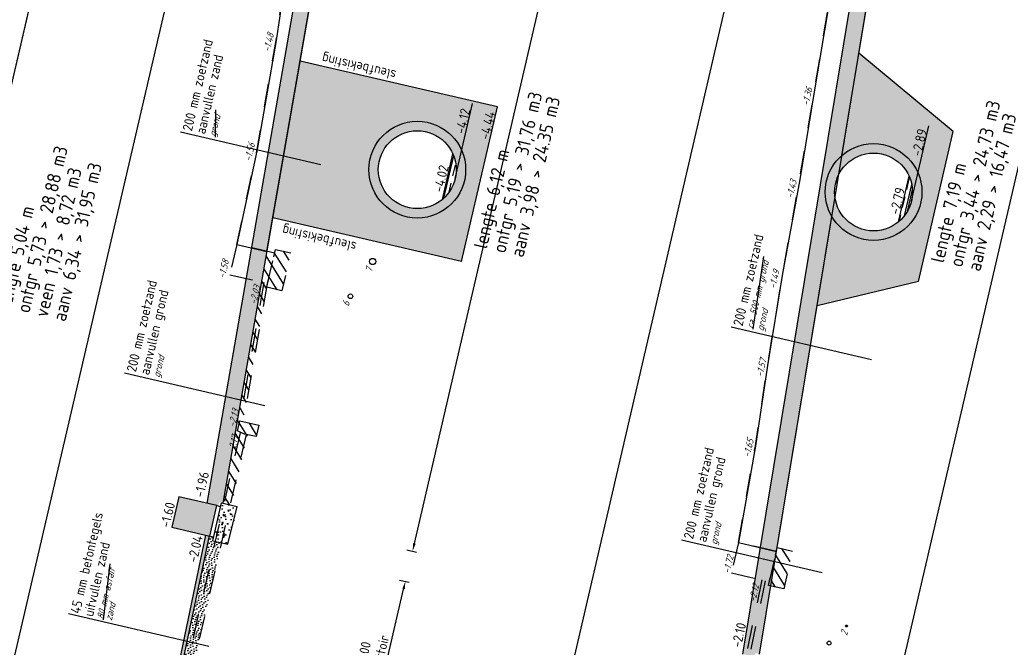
# Model space of a CAD drawing. Header units: metres. Extents: x 116958 to 118326, y 475500 to 477904.
# Tile 30 of 256: x 117853 to 117865, y 475590 to 475598. Entities that reach past the tile are written whole.
import ezdxf

# ---------------------------------------------------------------- set-up
doc = ezdxf.new("R2010")
doc.units = ezdxf.units.M
doc.header["$LTSCALE"] = 0.2
doc.linetypes.add('OPNEMEN', pattern=[3, 1.5, -1.5])
for name, color, linetype in [('X-XX-DWP-ARCERING', 13, 'Continuous'), ('X-XX-DWP-ARCERING_LICHT_GRIJS', 254, 'Continuous'), ('X-XX-DWP-ARCERING_RIVIERZAND', 3, 'Continuous'), ('X-XX-DWP-BEST_SITUATIE', 13, 'Continuous'), ('X-XX-DWP-ECOPASSAGE', 2, 'Continuous'), ('X-XX-DWP-MAATVOERING', 2, 'Continuous'), ('X-XX-DWP-NW_SITUATIE', 3, 'Continuous'), ('X-XX-DWP-TEKST25', 2, 'Continuous'), ('X-XX-DWP-VERW_SITUATIE', 240, 'OPNEMEN')]:
    doc.layers.add(name, color=color, linetype=linetype)
doc.styles.get("Standard").update_dxf_attribs({"font": 'isocp.shx'})
doc.dimstyles.new('dim-50', dxfattribs={"dimscale": 0.05, "dimtxt": 2.5, "dimasz": 2, "dimexe": 1, "dimexo": 1, "dimgap": 0.8, "dimtad": 1, "dimzin": 0, "dimdsep": 46, "dimtxsty": 'Standard', "dimcen": 0, "dimclrd": 1, "dimclre": 1, "dimclrt": 256, "dimazin": 0, "dimtfac": 1, "dimtmove": 1, "dimatfit": 3, "dimfxl": 1.5, "dimfxlon": 1, "dimtfill": 1, "dimtolj": 1, "dimtzin": 0, "dimlwd": -1, "dimlwe": -1, "dimarcsym": 0})

# ---------------------------------------------------------------- blocks, each defined once
blk = doc.blocks.new('*D385')
at = {"layer": 'Defpoints', "color": 0, "transparency": 16777216}
for p in [(117854.9593051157, 475591.1661450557), (117857.5185823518, 475590.5716118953), (117854.5936780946, 475589.1944984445)]:
    blk.add_point(p, dxfattribs=at)
at = {"layer": 'X-XX-DWP-MAATVOERING', "color": 1, "transparency": 16777216}
for p, q in [((117857.4455276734, 475590.5885828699), (117857.5672854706, 475590.5602979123)), ((117857.0879176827, 475588.7177366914), (117857.4959543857, 475590.4742056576)), ((117856.9922350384, 475588.6373014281), (117857.1139928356, 475588.6090164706))]:
    blk.add_line(p, q, dxfattribs=at)
for points in [[(117857.4797200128, 475590.4779769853), (117857.5121887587, 475590.4704343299), (117857.5185823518, 475590.5716118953)], [(117857.0716833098, 475588.721508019), (117857.1041520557, 475588.7139653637), (117857.0652897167, 475588.6203304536)]]:
    blk.add_solid(points, dxfattribs=at)
at = {"layer": 'X-XX-DWP-MAATVOERING', "transparency": 16777216, "insert": (117857.0906178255, 475589.6427384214), "char_height": 0.125, "attachment_point": 5, "rotation": 76.92186179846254, "bg_fill": 3, "box_fill_scale": 1.1, "bg_fill_color": 256, "bg_fill_true_color": 13158600, "bg_fill_transparency": 0}
blk.add_mtext('\\A1;2.00\\PTrottoir', dxfattribs=at)
blk = doc.blocks.new('*D403')
at = {"layer": 'Defpoints', "color": 0, "transparency": 16777216}
for p in [(117865.5369969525, 475611.9516264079), (117868.9331929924, 475611.1626727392), (117861.8520903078, 475589.637075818)]:
    blk.add_point(p, dxfattribs=at)
at = {"layer": 'X-XX-DWP-MAATVOERING', "color": 1, "transparency": 16777216}
for p, q in [((117868.8601383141, 475611.1796437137), (117868.9818961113, 475611.1513587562)), ((117863.8487832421, 475589.2758966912), (117868.9105650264, 475611.0652665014)), ((117863.7531005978, 475589.195461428), (117863.874858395, 475589.1671764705))]:
    blk.add_line(p, q, dxfattribs=at)
for points in [[(117868.8943306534, 475611.0690378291), (117868.9267993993, 475611.0614951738), (117868.9331929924, 475611.1626727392)], [(117863.8325488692, 475589.2796680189), (117863.8650176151, 475589.2721253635), (117863.8261552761, 475589.1784904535)]]:
    blk.add_solid(points, dxfattribs=at)
at = {"layer": 'X-XX-DWP-MAATVOERING', "transparency": 16777216, "insert": (117866.2798207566, 475600.1937780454), "char_height": 0.125, "attachment_point": 5, "rotation": 76.92186179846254, "bg_fill": 3, "box_fill_scale": 1.1, "bg_fill_color": 256, "bg_fill_true_color": 13158600, "bg_fill_transparency": 0}
blk.add_mtext('\\A1;22.57', dxfattribs=at)
blk = doc.blocks.new('*D407')
at = {"layer": 'Defpoints', "color": 0, "transparency": 16777216}
for p in [(117859.051446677, 475614.9685545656), (117862.9771282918, 475614.0565986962), (117854.9746090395, 475591.5732411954)]:
    blk.add_point(p, dxfattribs=at)
at = {"layer": 'X-XX-DWP-MAATVOERING', "color": 1, "transparency": 16777216}
for p, q in [((117862.9040736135, 475614.0735696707), (117863.0258314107, 475614.0452847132)), ((117857.6344392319, 475591.0580119), (117862.9545003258, 475613.9591924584)), ((117857.5387565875, 475590.9775766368), (117857.6605143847, 475590.9492916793))]:
    blk.add_line(p, q, dxfattribs=at)
for points in [[(117862.9382659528, 475613.9629637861), (117862.9707346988, 475613.9554211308), (117862.9771282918, 475614.0565986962)], [(117857.6182048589, 475591.0617832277), (117857.6506736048, 475591.0542405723), (117857.6118112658, 475590.9606056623)]]:
    blk.add_solid(points, dxfattribs=at)
at = {"layer": 'X-XX-DWP-MAATVOERING', "transparency": 16777216, "insert": (117860.1946164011, 475602.5317986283), "char_height": 0.125, "attachment_point": 5, "rotation": 76.92186179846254, "bg_fill": 3, "box_fill_scale": 1.1, "bg_fill_color": 256, "bg_fill_true_color": 13158600, "bg_fill_transparency": 0}
blk.add_mtext('\\A1;23.71', dxfattribs=at)
blk = doc.blocks.new('*D408')
at = {"layer": 'Defpoints', "color": 0, "transparency": 16777216}
for p in [(117852.2330100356, 475616.5525121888), (117855.5732829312, 475615.7765497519), (117848.2187669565, 475593.9263808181)]:
    blk.add_point(p, dxfattribs=at)
at = {"layer": 'X-XX-DWP-MAATVOERING', "color": 1, "transparency": 16777216}
for p, q in [((117850.4033346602, 475593.5215574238), (117855.5506549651, 475615.6791435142)), ((117855.5002282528, 475615.7935207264), (117855.62198605, 475615.7652357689)), ((117850.3076520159, 475593.4411221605), (117850.4294098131, 475593.412837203))]:
    blk.add_line(p, q, dxfattribs=at)
for points in [[(117855.5344205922, 475615.6829148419), (117855.5668893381, 475615.6753721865), (117855.5732829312, 475615.7765497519)], [(117850.3871002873, 475593.5253287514), (117850.4195690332, 475593.5177860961), (117850.3807066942, 475593.424151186)]]:
    blk.add_solid(points, dxfattribs=at)
at = {"layer": 'X-XX-DWP-MAATVOERING', "transparency": 16777216, "insert": (117852.877141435, 475604.623546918), "char_height": 0.125, "attachment_point": 5, "rotation": 76.92186179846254, "bg_fill": 3, "box_fill_scale": 1.1, "bg_fill_color": 256, "bg_fill_true_color": 13158600, "bg_fill_transparency": 0}
blk.add_mtext('\\A1;22.95', dxfattribs=at)

msp = doc.modelspace()

# ---------------------------------------------------------------- hatches: boundary and pattern name
at = {"layer": 'X-XX-DWP-ARCERING'}
h = msp.add_hatch(dxfattribs=at)
h.set_pattern_fill('AANVULLEN', color=256, scale=0.04999999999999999)
h.set_pattern_definition([(121.9218617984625, (117639.4795436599, 476722.6304916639), (-0.09336469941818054, -0.05816384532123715), [])])
h.paths.add_polyline_path([(117855.8528685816, 475594.8358807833), (117855.8415545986, 475594.7871776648), (117855.7417208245, 475594.8103695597), (117855.1783213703, 475591.5772491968), (117855.2875726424, 475591.5518695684), (117855.4949576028, 475592.4555215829), (117855.6029951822, 475592.4308308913), (117855.6361914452, 475592.5760353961), (117855.4361652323, 475592.6225025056), (117855.7376318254, 475594.3493367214), (117855.934541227, 475594.3035936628), (117856.0476810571, 475594.7906248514)])
h = msp.add_hatch(color=253, dxfattribs=at)
h.dxf.hatch_style = 1
h.paths.add_polyline_path([(117854.572128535, 475589.3226999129), (117854.6161707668, 475589.3134650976), (117855.0033473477, 475591.1569102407), (117854.9593051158, 475591.1661450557)])
h = msp.add_hatch(dxfattribs=at)
h.set_pattern_fill('ZAND', color=256, scale=0.04999999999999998, angle=76.92)
h.set_pattern_definition([(153.8418617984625, (117672.1943548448, 476686.8437681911), (-0.1429776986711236, -0.01890443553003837), [0, -0.03999999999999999, 0, -0.04499999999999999, 0, -0.03499999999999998]), (153.8418617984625, (117672.1468131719, 476686.8377060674), (-0.07117124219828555, -0.05417244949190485), [0, -0.03399999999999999, 0, -0.04999999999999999, 0, -0.04399999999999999]), (153.8418617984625, (117672.099095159, 476686.8312849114), (-0.1070744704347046, -0.0365384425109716), [0, -0.03799999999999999, 0, -0.04399999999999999, 0, -0.05999999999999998])])
h.paths.add_polyline_path([(117854.6161707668, 475589.3134650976), (117854.6940169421, 475589.294384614), (117854.7581712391, 475589.334487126), (117855.1562501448, 475591.0690623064), (117855.0453973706, 475591.0948139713), (117855.0567113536, 475591.1435170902), (117855.0033473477, 475591.1569102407)])
h = msp.add_hatch(dxfattribs=at)
h.set_pattern_fill('AANVULLEN', color=256, scale=0.04999999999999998)
h.set_pattern_definition([(121.9218617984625, (117646.3677119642, 476720.7280033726), (-0.09336469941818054, -0.05816384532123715), [])])
h.paths.add_polyline_path([(117862.2095413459, 475590.5127670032), (117862.3751041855, 475590.4743059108), (117862.4882070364, 475590.9611779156), (117862.2934315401, 475591.0065930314), (117862.2853305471, 475590.9717208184)])
at = {"layer": 'X-XX-DWP-ARCERING_LICHT_GRIJS'}
h = msp.add_hatch(color=256, dxfattribs=at)
h.dxf.hatch_style = 1
h.paths.add_polyline_path([(117857.5311282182, 475595.2545201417, 1), (117857.8121675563, 475596.4643056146, 1)])
h.paths.add_polyline_path([(117857.7847877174, 475596.3464440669, -1), (117857.5585080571, 475595.3723816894, -1)], flags=16)
h = msp.add_hatch(color=256, dxfattribs=at)
h.dxf.hatch_style = 1
h.paths.add_polyline_path([(117863.3880527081, 475594.9673082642, 1), (117863.6690920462, 475596.1770937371, 1)])
h.paths.add_polyline_path([(117863.6417122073, 475596.0592321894, -1), (117863.415432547, 475595.0851698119, -1)], flags=16)

# ---------------------------------------------------------------- linework, layer by layer
at = {"layer": 'Defpoints'}
for p, q in [((117851.0965857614, 475583.5537525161), (117858.5638145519, 475615.6978109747)), ((117857.9150224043, 475581.9697948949), (117865.3822511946, 475614.1138533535))]:
    msp.add_line(p, q, dxfattribs=at)
at = {"layer": 'X-XX-DWP-BEST_SITUATIE'}
for centre, radius in [((117857.0998142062, 475594.6796706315), 0.03994999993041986), ((117856.8140433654, 475594.2327425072), 0.02998093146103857), ((117863.1810012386, 475589.9992035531), 0.0125), ((117862.958068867, 475589.7792101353), 0.02512999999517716)]:
    msp.add_circle(centre, radius, dxfattribs=at)
at = {"layer": 'X-XX-DWP-ECOPASSAGE'}
for centre, radius in [((117857.6716478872, 475595.8594128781), 0.6209999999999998), ((117857.6716478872, 475595.8594128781), 0.4999999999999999), ((117863.5285723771, 475595.5722010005), 0.621), ((117863.5285723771, 475595.5722010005), 0.5)]:
    msp.add_circle(centre, radius, dxfattribs=at)
at = {"layer": 'X-XX-DWP-NW_SITUATIE'}
for p, q in [((117861.8520903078, 475589.6370758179), (117865.5369969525, 475611.9516264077)), ((117854.572128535, 475589.3226999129), (117854.9593051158, 475591.1661450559)), ((117854.6161707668, 475589.3134650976), (117855.0033473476, 475591.1569102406))]:
    msp.add_line(p, q, dxfattribs=at)
at = {"layer": 'X-XX-DWP-TEKST25', "color": 1}
msp.add_line((117853.6434176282, 475590.079591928), (117853.7301911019, 475590.7976678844), dxfattribs=at)
at = {"layer": 'X-XX-DWP-VERW_SITUATIE'}
for p, q in [((117855.7023396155, 475594.4088666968), (117855.3924560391, 475592.6329907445)), ((117855.7462400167, 475594.3986684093), (117855.436300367, 475592.6224711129)), ((117855.3974584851, 475592.4777464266), (117854.5585847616, 475588.8224672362)), ((117862.0941994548, 475590.5908929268), (117861.7260340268, 475588.8293039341)), ((117862.1380430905, 475590.5807078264), (117861.7696619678, 475588.8180867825))]:
    msp.add_line(p, q, dxfattribs=at)
at = {"layer": 'X-XX-DWP-VERW_SITUATIE', "flags": 128}
for points in [[(117855.3545234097, 475594.9003174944), (117855.6172287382, 475596.1195670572), (117855.8602735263, 475597.5193428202), (117856.0953862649, 475599.105939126), (117856.1904069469, 475599.9127110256), (117856.4467470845, 475601.2813328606), (117856.8222734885, 475603.074627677)], [(117861.7950863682, 475591.0710297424), (117862.0115180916, 475592.3120515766), (117862.1688722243, 475593.3429561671), (117862.3619948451, 475594.5278327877), (117862.5804572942, 475595.7334031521), (117862.7638356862, 475596.8321408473), (117862.9663805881, 475598.0575774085), (117863.2489561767, 475599.6275207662), (117863.4735615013, 475600.94792047)]]:
    msp.add_lwpolyline(points, dxfattribs=at)
at = {"layer": 'X-XX-DWP-VERW_SITUATIE'}
msp.add_lwpolyline([(117855.3634427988, 475592.505749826), (117855.3923836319, 475592.6326731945), (117855.6361914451, 475592.5760353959), (117855.6029327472, 475592.4305577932), (117855.4553957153, 475592.4642873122)], close=True, dxfattribs=at)

# ---------------------------------------------------------------- texts
at = {"layer": 'X-XX-DWP-BEST_SITUATIE', "oblique": 20}
for s, height, p in [('7', 0.08999999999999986, (117857.0890714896, 475594.5334368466)), ('6', 0.08999999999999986, (117856.7935146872, 475594.0980920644)), ('2', 0.08999999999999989, (117863.1882769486, 475589.869811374))]:
    msp.add_text(s, height=height, rotation=76.92186179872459, dxfattribs=at).set_placement(p)
at = {"layer": 'X-XX-DWP-TEKST25'}
for s, height, rotation, p in [('-1.96', 0.1249999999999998, 76.92186179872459, (117854.9278482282, 475591.6424833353)), ('45 mm betontegels', 0.1249999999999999, 76.91561763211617, (117853.3389020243, 475590.1503548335)), ('-1.60', 0.1249999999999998, 76.92186179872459, (117854.491732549, 475591.2545931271)), ('uitvullen zand', 0.1249999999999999, 76.91561763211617, (117853.5077687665, 475590.1111262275)), ('-2.04', 0.1249999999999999, 76.92186179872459, (117854.8429591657, 475590.8059160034)), ('-2.10', 0.1249999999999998, 76.92186179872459, (117861.8246348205, 475589.7128255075))]:
    msp.add_text(s, height=height, rotation=rotation, dxfattribs=at).set_placement(p)
at = {"layer": 'X-XX-DWP-TEKST25', "color": 1, "oblique": 20}
for s, p in [('80 mm asfalt', (117853.6434176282, 475590.079591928)), ('zand', (117853.749685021, 475590.0619006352))]:
    msp.add_text(s, height=0.08999999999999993, rotation=76.91561763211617, dxfattribs=at).set_placement(p)
at = {"layer": 'X-XX-DWP-VERW_SITUATIE', "oblique": 20}
for s, height, p in [('-1.48', 0.08999999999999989, (117855.7784007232, 475597.3629054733)), ('-1.36', 0.08999999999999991, (117862.6937805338, 475596.6705523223)), ('-1.56', 0.08999999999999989, (117855.5362016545, 475595.958880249)), ('-1.43', 0.08999999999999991, (117862.4917919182, 475595.4833078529)), ('-1.58', 0.08999999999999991, (117855.2013164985, 475594.4549874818)), ('-1.49', 0.08999999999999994, (117862.2712289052, 475594.3224753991)), ('-2.03', 0.08999999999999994, (117855.6036299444, 475594.1195276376)), ('-1.57', 0.08999999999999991, (117862.1030577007, 475593.1882916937)), ('-2.13', 0.08999999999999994, (117855.3309379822, 475592.543542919)), ('-2.17', 0.08999999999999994, (117855.3250118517, 475592.2072466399)), ('-1.65', 0.08999999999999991, (117861.9386379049, 475592.1572712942)), ('-1.72', 0.08999999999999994, (117861.6818902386, 475590.6656323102)), ('-2.12', 0.08999999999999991, (117862.0117517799, 475590.2977761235))]:
    msp.add_text(s, height=height, rotation=76.92186179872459, dxfattribs=at).set_placement(p)

# ---------------------------------------------------------------- next in the draw order: dimensions: what is measured, and where the dimension line sits
at = {"layer": 'X-XX-DWP-MAATVOERING'}
dim = msp.add_linear_dim(base=(117868.9331929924, 475611.1626727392), p1=(117861.8520903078, 475589.6370758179), p2=(117865.5369969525, 475611.9516264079), angle=76.92186179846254, dimstyle='dim-50', dxfattribs=at)
dim.commit()
dim.dimension.update_dxf_attribs({"geometry": '*D403', "text_midpoint": (117866.2798207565, 475600.1937780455)})
dim = msp.add_linear_dim(base=(117857.5185823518, 475590.5716118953), p1=(117854.5936780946, 475589.1944984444), p2=(117854.9593051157, 475591.1661450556), angle=76.92186179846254, text='<>\\PTrottoir', dimstyle='dim-50', dxfattribs=at)
dim.commit()
dim.dimension.update_dxf_attribs({"geometry": '*D385', "text_midpoint": (117857.0906178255, 475589.6427384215)})

# ---------------------------------------------------------------- next in the draw order: hatches: boundary and pattern name
at = {"layer": 'X-XX-DWP-ARCERING'}
h = msp.add_hatch(dxfattribs=at)
h.set_pattern_fill('CLAY', color=256, scale=0.03)
h.set_pattern_definition([(76.92186179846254, (-0.332886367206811, -1.432970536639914), (-0.1391691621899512, 0.03232970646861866), []), (76.92186179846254, (-0.3560812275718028, -1.427582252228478), (-0.1391691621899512, 0.03232970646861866), []), (76.92186179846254, (-0.3792760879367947, -1.422193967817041), (-0.1391691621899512, 0.03232970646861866), []), (76.92186179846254, (-0.4256658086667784, -1.411417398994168), (-0.1391691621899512, 0.03232970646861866), [0.1428749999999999, -0.09524999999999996])])
h.paths.add_polyline_path([(117863.9860812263, 475595.7739078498), (117863.8503134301, 475595.1894704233, 0.3333333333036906)])

# ---------------------------------------------------------------- next in the draw order: linework, layer by layer
at = {"layer": 'X-XX-DWP-NW_SITUATIE'}
for p, q in [((117863.1226350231, 475596.0421540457), (117865.7683244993, 475612.0635563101)), ((117864.5522944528, 475596.3507471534), (117863.3395266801, 475597.3555766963)), ((117864.1042607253, 475594.4221036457), (117864.5522944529, 475596.3507471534)), ((117863.8503134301, 475595.1894704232), (117863.9860812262, 475595.7739078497))]:
    msp.add_line(p, q, dxfattribs=at)
at = {"layer": 'X-XX-DWP-TEKST25', "color": 1}
for p, q in [((117864.0156035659, 475595.4590611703), (117864.2393298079, 475596.4221318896)), ((117854.9981168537, 475589.7341120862), (117853.1947177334, 475590.1532580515))]:
    msp.add_line(p, q, dxfattribs=at)

# ---------------------------------------------------------------- next in the draw order: texts
at = {"layer": 'Defpoints'}
for s, p in [('ontgr 3,44 > 24,73 m3', (117864.6662149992, 475594.5969146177)), ('aanv 2,29 > 16,47 m3', (117864.8977812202, 475594.543120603)), ('lengte 7,19 m', (117864.4284709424, 475594.6521437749))]:
    msp.add_text(s, height=0.175, rotation=76.92186179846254, dxfattribs=at).set_placement(p)
at = {"layer": 'X-XX-DWP-TEKST25'}
for s, p in [('-2.89', (117864.1366560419, 475596.0222615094)), ('-2.79', (117863.85509363, 475595.2747583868))]:
    msp.add_text(s, height=0.125, rotation=76.92186179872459, dxfattribs=at).set_placement(p)

# ---------------------------------------------------------------- next in the draw order: dimensions: what is measured, and where the dimension line sits
at = {"layer": 'X-XX-DWP-MAATVOERING'}
dim = msp.add_linear_dim(base=(117862.9771282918, 475614.0565986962), p1=(117854.9746090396, 475591.5732411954), p2=(117859.051446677, 475614.9685545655), angle=76.92186179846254, dimstyle='dim-50', dxfattribs=at)
dim.commit()
dim.dimension.update_dxf_attribs({"geometry": '*D407', "text_midpoint": (117860.1946164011, 475602.5317986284)})

# ---------------------------------------------------------------- next in the draw order: hatches: boundary and pattern name
at = {"layer": 'X-XX-DWP-ARCERING'}
h = msp.add_hatch(dxfattribs=at)
h.set_pattern_fill('ZAND', color=256, scale=0.05, angle=76.92)
h.set_pattern_definition([(153.8418617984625, (117462.5410557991, 476446.0090507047), (-0.1429776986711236, -0.01890443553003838), [0, -0.04000000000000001, 0, -0.04500000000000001, 0, -0.035]), (153.8418617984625, (117462.4935141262, 476446.002988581), (-0.07117124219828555, -0.05417244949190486), [0, -0.034, 0, -0.05, 0, -0.044]), (153.8418617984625, (117462.4457961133, 476445.9965674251), (-0.1070744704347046, -0.03653844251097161), [0, -0.03800000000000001, 0, -0.044, 0, -0.06])])
h.paths.add_polyline_path([(117863.3880527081, 475594.9673082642, -0.2057050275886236), (117862.9930957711, 475595.2577080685), (117862.803595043, 475594.1101556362), (117864.1042607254, 475594.4221036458), (117864.5522944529, 475596.3507471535), (117863.3395266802, 475597.3555766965), (117863.1226350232, 475596.0421540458, -0.2396082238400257), (117863.6690920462, 475596.1770937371, -1)])
h.paths.add_polyline_path([(117864.1640647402, 475596.003100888), (117864.2594127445, 475596.4135438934), (117864.0770004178, 475596.4559192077), (117863.9816524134, 475596.0454762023)], flags=24)
h = msp.add_hatch(dxfattribs=at)
h.set_pattern_fill('ZAND', color=256, scale=0.05, angle=76.92)
h.set_pattern_definition([(153.8418617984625, (117462.8739421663, 476447.4420212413), (-0.1429776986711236, -0.01890443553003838), [0, -0.04000000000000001, 0, -0.04500000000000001, 0, -0.035]), (153.8418617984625, (117462.8264004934, 476447.4359591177), (-0.07117124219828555, -0.05417244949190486), [0, -0.034, 0, -0.05, 0, -0.044]), (153.8418617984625, (117462.7786824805, 476447.4295379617), (-0.1070744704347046, -0.03653844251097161), [0, -0.03800000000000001, 0, -0.044, 0, -0.06])])
h.paths.add_polyline_path([(117856.167146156, 475597.2517125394), (117855.816423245, 475595.2390563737), (117858.2405478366, 475594.680093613), (117858.7021583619, 475596.6671809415)])
h.paths.add_polyline_path([(117857.8121675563, 475596.4643056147, -1), (117857.5311282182, 475595.2545201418, -1)], flags=16)
h.paths.add_polyline_path([(117857.7847877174, 475596.346444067, -1), (117857.5585080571, 475595.3723816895, -1)], flags=0)
h.paths.add_polyline_path([(117858.0185855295, 475595.5459797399), (117858.1157543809, 475595.9642609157), (117857.9421416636, 475596.0045920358), (117857.8449728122, 475595.5863108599)], flags=8)
h.paths.add_polyline_path([(117858.3000908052, 475596.2935087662), (117858.3915970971, 475596.6874144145), (117858.218056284, 475596.7277288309), (117858.1265499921, 475596.3338231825)], flags=24)
h = msp.add_hatch(dxfattribs=at)
h.set_pattern_fill('CLAY', color=256, scale=0.03)
h.set_pattern_definition([(76.92186179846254, (0, 0), (-0.1391691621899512, 0.03232970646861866), []), (76.92186179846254, (-0.02319486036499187, 0.005388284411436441), (-0.1391691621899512, 0.03232970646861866), []), (76.92186179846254, (-0.04638972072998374, 0.01077656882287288), (-0.1391691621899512, 0.03232970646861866), []), (76.92186179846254, (-0.09277944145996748, 0.02155313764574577), (-0.1391691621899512, 0.03232970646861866), [0.142875, -0.09524999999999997])])
h.paths.add_polyline_path([(117858.1291567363, 475596.0611197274), (117857.9933889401, 475595.4766823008, 0.3333333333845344)])
h = msp.add_hatch(color=253, dxfattribs=at)
h.dxf.hatch_style = 1
h.paths.add_polyline_path([(117854.5211145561, 475591.267938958), (117854.6116264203, 475591.6575639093), (117855.0986576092, 475591.5444240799), (117855.0081457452, 475591.1547991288)])
h = msp.add_hatch(dxfattribs=at)
h.set_pattern_fill('SCHR-BETON', color=256, scale=0.05, angle=201.8)
h.set_pattern_definition([(328.7218617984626, (117854.8621535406, 475589.5402882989), (0.01121724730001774, -0.1724358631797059), [0.018, -0.198]), (273.7218617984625, (117854.8621535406, 475589.5402882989), (0.1733888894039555, 0.060289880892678), [0.0144, -0.1584]), (19.17286179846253, (117854.8630882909, 475589.5259186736), (0.1846053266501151, -0.1121470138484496), [0.01529768, -0.1682744]), (324.9060617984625, (117854.9095984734, 475589.5475669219), (-0.0004246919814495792, -0.2591995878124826), [0.027, -0.297]), (15.35746179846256, (117854.9095630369, 475589.5259669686), (0.2650998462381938, -0.1862743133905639), [0.02294648, -0.2524112]), (269.9058617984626, (117854.9095984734, 475589.5475669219), (0.2650999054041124, -0.1862742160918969), [0.02159999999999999, -0.2375999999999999]), (299.7218617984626, (117854.9013765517, 475589.5220247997), (-0.07378773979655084, -0.1562540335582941), [0.01799999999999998, -0.1979999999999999]), (244.7218617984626, (117854.9013765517, 475589.5220247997), (0.1808784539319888, -0.03132988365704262), [0.0144, -0.1584]), (350.1732617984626, (117854.8952275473, 475589.5090036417), (0.1070908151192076, -0.1875836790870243), [0.01529768, -0.1682744]), (316.2218617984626, (117854.8621535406, 475589.5402882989), (0.07941316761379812, 0.009230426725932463), [0, -0.15648, 0, -0.1608, 0, -0.159]), (286.2218617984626, (117854.8621535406, 475589.5402882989), (0.1031381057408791, -0.04805271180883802), [0, -0.09167999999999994, 0, -0.1528799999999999, 0, -0.06059999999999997]), (246.2218617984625, (117854.854037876, 475589.5931893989), (0.01407108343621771, -0.1274698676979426), [0, -0.06, 0, -0.1872, 0, -0.2484]), (236.2218617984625, (117854.8503985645, 475589.6169118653), (0.04497133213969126, -0.134703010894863), [0, -0.07800000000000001, 0, -0.12432, 0, -0.1764])])
h.paths.add_polyline_path([(117855.0453973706, 475591.0948139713), (117855.239425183, 475591.0497403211), (117855.3606821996, 475591.5348858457), (117855.1585372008, 475591.5818451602)])
at = {"layer": 'X-XX-DWP-ARCERING_RIVIERZAND'}
h = msp.add_hatch(dxfattribs=at)
h.set_pattern_fill('AGW-GROND_ZAND_DRAINZAND-SO', color=256, scale=0.05, pattern_type=2)
h.set_pattern_definition([(121.9218617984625, (117462.5410557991, 476446.0090507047), (-0.05389689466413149, -0.03357640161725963), [0, -0.0635])])
edge = h.paths.add_edge_path()
edge.add_line((117865.7683244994, 475612.0635563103), (117865.8675772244, 475612.490807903))
edge.add_line((117865.8675772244, 475612.490807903), (117865.6727647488, 475612.536063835))
edge.add_line((117865.6727647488, 475612.536063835), (117865.5369969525, 475611.9516264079))
edge.add_line((117865.5369969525, 475611.9516264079), (117861.8520903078, 475589.637075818))
edge.add_line((117861.8520903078, 475589.637075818), (117861.9981996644, 475589.6031338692))
edge.add_line((117861.9981996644, 475589.6031338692), (117862.0095136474, 475589.6518369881))
edge.add_line((117862.0095136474, 475589.6518369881), (117862.0652343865, 475589.6388927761))
edge.add_line((117862.0652343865, 475589.6388927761), (117862.9930957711, 475595.2577080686))
edge.add_arc((117863.5285723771, 475595.5722010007), 0.620999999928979, 130.8198890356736, 210.426314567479, ccw=False)
edge.add_line((117863.1226350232, 475596.0421540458), (117865.7683244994, 475612.0635563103))

# ---------------------------------------------------------------- next in the draw order: linework, layer by layer
at = {"layer": 'Defpoints', "flags": 128}
msp.add_lwpolyline([(117861.7950863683, 475591.0710297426), (117862.2830122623, 475590.9576820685), (117865.7683244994, 475612.0635563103), (117865.8675772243, 475612.4908079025), (117865.6727647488, 475612.5360638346), (117865.5369969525, 475611.951626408), (117863.4735615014, 475600.9479204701), (117863.2489561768, 475599.6275207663), (117862.9663805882, 475598.0575774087), (117862.7638356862, 475596.8321408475), (117862.5804572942, 475595.7334031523), (117862.3619948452, 475594.5278327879), (117862.1688722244, 475593.3429561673), (117862.0115180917, 475592.3120515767), (117861.7950863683, 475591.0710297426)], dxfattribs=at)
at = {"layer": 'X-XX-DWP-NW_SITUATIE'}
for p, q in [((117858.7021583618, 475596.6671809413), (117856.1671461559, 475597.2517125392)), ((117858.2405478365, 475594.6800936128), (117858.7021583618, 475596.6671809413)), ((117857.9933889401, 475595.4766823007), (117858.1291567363, 475596.0611197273)), ((117858.2405478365, 475594.6800936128), (117855.8164232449, 475595.2390563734)), ((117862.0652343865, 475589.6388927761), (117862.993095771, 475595.2577080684)), ((117864.1042607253, 475594.4221036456), (117862.803595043, 475594.110155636)), ((117855.0453973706, 475591.0948139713), (117855.1585372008, 475591.5818451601)), ((117855.0986576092, 475591.5444240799), (117855.1472232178, 475591.5331420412)), ((117855.1585372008, 475591.5818451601), (117855.3606821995, 475591.5348858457)), ((117855.239425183, 475591.0497403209), (117855.3606821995, 475591.5348858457)), ((117855.0081457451, 475591.1547991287), (117855.0567113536, 475591.1435170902)), ((117855.0453973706, 475591.0948139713), (117855.239425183, 475591.0497403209))]:
    msp.add_line(p, q, dxfattribs=at)
msp.add_lwpolyline([(117854.6116264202, 475591.6575639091), (117854.5211145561, 475591.2679389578), (117855.0081457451, 475591.1547991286), (117855.0986576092, 475591.5444240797)], close=True, dxfattribs=at)
at = {"layer": 'X-XX-DWP-TEKST25', "color": 1}
for p, q in [((117858.158679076, 475595.7462730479), (117858.382405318, 475596.7093437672)), ((117861.9835183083, 475593.8114061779), (117862.1207256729, 475594.7451641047)), ((117863.503369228, 475593.417100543), (117861.6999701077, 475593.8362465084)), ((117855.7167264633, 475592.8274991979), (117853.913327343, 475593.2466451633)), ((117862.8675779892, 475590.6802203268), (117861.0641788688, 475591.0993662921))]:
    msp.add_line(p, q, dxfattribs=at)
at = {"layer": 'X-XX-DWP-VERW_SITUATIE'}
msp.add_line((117855.4754314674, 475592.4598519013), (117854.6365100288, 475588.8043647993), dxfattribs=at)
at = {"layer": 'X-XX-DWP-VERW_SITUATIE', "flags": 128}
for points in [[(117855.934541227, 475594.3035936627), (117855.7397287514, 475594.3488495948), (117855.8528685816, 475594.8358807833), (117856.0476810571, 475594.7906248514)], [(117862.3751041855, 475590.4743059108), (117862.18029171, 475590.5195618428), (117862.2934315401, 475591.0065930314), (117862.4882440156, 475590.9613370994)]]:
    msp.add_lwpolyline(points, close=True, dxfattribs=at)
at = {"layer": 'X-XX-DWP-VERW_SITUATIE'}
msp.add_lwpolyline([(117861.7950863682, 475591.0710297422), (117861.704574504, 475590.681404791), (117862.191605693, 475590.5682649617), (117862.2821175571, 475590.9578899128)], close=True, dxfattribs=at)

# ---------------------------------------------------------------- next in the draw order: texts
at = {"layer": 'Defpoints'}
for s, p in [('ontgr 5,19 > 31,76 m3', (117858.8013144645, 475594.7768829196)), ('aanv 3,98 > 24.35 m3', (117859.0328806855, 475594.7230889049)), ('lengte 6,12 m', (117858.5635704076, 475594.8321120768))]:
    msp.add_text(s, height=0.175, rotation=76.92186179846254, dxfattribs=at).set_placement(p)
at = {"layer": 'X-XX-DWP-TEKST25'}
for s, height, rotation, p in [('sleufbekisting', 0.1249999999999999, 167.0154955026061, (117857.4080263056, 475597.1296338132)), ('-4.12', 0.125, 76.92186179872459, (117858.2797315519, 475596.309473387)), ('-4.44', 0.125, 76.92186179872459, (117858.5924055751, 475596.236837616)), ('-4.02', 0.125, 76.92186179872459, (117857.9981691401, 475595.5619702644)), ('sleufbekisting', 0.1249999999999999, 167.0154955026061, (117856.8994156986, 475594.9238777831)), ('200 mm zoetzand', 0.1249999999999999, 76.91561763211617, (117861.8464599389, 475593.8432679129)), ('200 mm zoetzand', 0.1249999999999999, 76.91561763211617, (117861.2106687, 475591.1063876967)), ('aanvullen grond', 0.1249999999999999, 76.91561763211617, (117861.3795354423, 475591.0671590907))]:
    msp.add_text(s, height=height, rotation=rotation, dxfattribs=at).set_placement(p)
at = {"layer": 'X-XX-DWP-TEKST25', "color": 1, "oblique": 20}
for s, height, p in [('ca. 500 mm grond', 0.08999999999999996, (117861.9835183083, 475593.8114061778)), ('grond', 0.08999999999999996, (117862.1146769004, 475593.7809373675)), ('grond', 0.08999999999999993, (117861.515184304, 475591.0356247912))]:
    msp.add_text(s, height=height, rotation=76.91561763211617, dxfattribs=at).set_placement(p)

# ---------------------------------------------------------------- next in the draw order: dimensions: what is measured, and where the dimension line sits
at = {"layer": 'X-XX-DWP-MAATVOERING'}
dim = msp.add_linear_dim(base=(117855.5732829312, 475615.7765497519), p1=(117848.2187669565, 475593.926380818), p2=(117852.2330100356, 475616.5525121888), angle=76.92186179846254, dimstyle='dim-50', dxfattribs=at)
dim.commit()
dim.dimension.update_dxf_attribs({"geometry": '*D408', "text_midpoint": (117852.877141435, 475604.6235469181)})

# ---------------------------------------------------------------- next in the draw order: hatches: boundary and pattern name
at = {"layer": 'X-XX-DWP-ARCERING_RIVIERZAND'}
h = msp.add_hatch(dxfattribs=at)
h.set_pattern_fill('AGW-GROND_ZAND_DRAINZAND-SO', color=256, scale=0.05, pattern_type=2)
h.set_pattern_definition([(121.9218617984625, (117462.8739421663, 476447.4420212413), (-0.05389689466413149, -0.03357640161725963), [0, -0.0635])])
h.paths.add_polyline_path([(117859.247520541, 475614.9287285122), (117859.3820269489, 475615.5077360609), (117859.1872144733, 475615.5529919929), (117859.0514466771, 475614.9685545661), (117854.9746090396, 475591.5732411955), (117855.1180013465, 475591.5399304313), (117855.1293153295, 475591.5886335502), (117855.1783213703, 475591.5772491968)])

# ---------------------------------------------------------------- next in the draw order: linework, layer by layer
at = {"layer": 'Defpoints'}
for p, q in [((117849.4383580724, 475583.9284339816), (117860.6188949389, 475632.0571093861)), ((117849.4383580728, 475583.9284339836), (117860.6188949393, 475632.0571093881))]:
    msp.add_line(p, q, dxfattribs=at)
at = {"layer": 'Defpoints', "flags": 128}
msp.add_lwpolyline([(117855.3545234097, 475594.9003174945), (117855.7417208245, 475594.8103695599), (117859.247520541, 475614.9287285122), (117859.3820269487, 475615.5077360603), (117859.1872144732, 475615.5529919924), (117859.0514466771, 475614.9685545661), (117856.8222734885, 475603.0746276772), (117856.4467470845, 475601.2813328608), (117856.1904069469, 475599.9127110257), (117856.095386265, 475599.1059391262), (117855.8602735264, 475597.5193428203), (117855.6172287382, 475596.1195670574), (117855.3545234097, 475594.9003174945)], close=True, dxfattribs=at)
at = {"layer": 'X-XX-DWP-NW_SITUATIE', "flags": 128}
for points in [[(117854.9746090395, 475591.5732411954), (117859.051446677, 475614.9685545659), (117859.1872144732, 475615.5529919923)], [(117855.1783213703, 475591.5772491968), (117859.2475205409, 475614.928728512), (117859.3820269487, 475615.5077360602)]]:
    msp.add_lwpolyline(points, dxfattribs=at)
at = {"layer": 'X-XX-DWP-TEKST25', "color": 1}
for p, q in [((117855.0829423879, 475596.2762907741), (117855.0854746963, 475596.62827055)), ((117856.435336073, 475595.9208863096), (117854.6319369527, 475596.3400322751))]:
    msp.add_line(p, q, dxfattribs=at)
at = {"layer": 'X-XX-DWP-VERW_SITUATIE'}
msp.add_lwpolyline([(117855.3545234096, 475594.9003174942), (117855.2640115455, 475594.5106925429), (117855.7510427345, 475594.3975527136), (117855.8415545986, 475594.7871776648)], close=True, dxfattribs=at)

# ---------------------------------------------------------------- next in the draw order: texts
at = {"layer": 'Defpoints'}
for s, p in [('ontgr 5,73 > 28,88 m3', (117852.6929206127, 475594.0068160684)), ('aanv 6,34 > 31,95 m3', (117853.1560530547, 475593.8992280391)), ('veen 1,73 > 8,72 m3', (117852.9244868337, 475593.9530220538)), ('lengte 5,04 m', (117852.4551765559, 475594.0620452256))]:
    msp.add_text(s, height=0.175, rotation=76.92186179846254, dxfattribs=at).set_placement(p)
at = {"layer": 'X-XX-DWP-TEKST25'}
for s, p in [('200 mm zoetzand', (117854.7784267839, 475596.3470536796)), ('aanvullen zand', (117854.9472935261, 475596.3078250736)), ('200 mm zoetzand', (117854.0598171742, 475593.2536665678)), ('aanvullen grond', (117854.2286839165, 475593.2144379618))]:
    msp.add_text(s, height=0.1249999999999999, rotation=76.91561763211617, dxfattribs=at).set_placement(p)
at = {"layer": 'X-XX-DWP-TEKST25', "color": 1, "oblique": 20}
for p in [(117855.0829423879, 475596.2762907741), (117854.3643327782, 475593.1829036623)]:
    msp.add_text('grond', height=0.08999999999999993, rotation=76.91561763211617, dxfattribs=at).set_placement(p)

doc.saveas('drawing.dxf')
